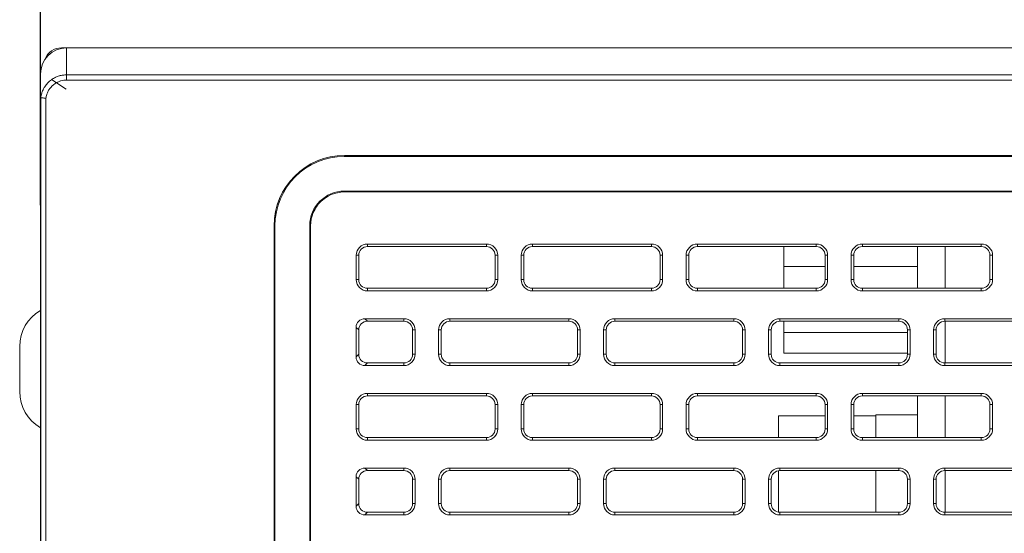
# Model space of a CAD drawing. Header units: millimetres. Extents: x 39 to 1680, y 50 to 804.
# Tile 7 of 68: x 95 to 152, y 700 to 729. Entities that reach past the tile are written whole.
import ezdxf

# ---------------------------------------------------------------- set-up
doc = ezdxf.new("R2010")
doc.units = ezdxf.units.MM
doc.header["$MEASUREMENT"] = 0
doc.layers.get('0').update_dxf_attribs({"lineweight": 25})
doc.styles.get("Standard").update_dxf_attribs({"font": 'isocpeui.ttf'})
doc.dimstyles.new('ISO-25$0', dxfattribs={"dimtxt": 20, "dimasz": 20, "dimexe": 1.25, "dimexo": 0.625, "dimtad": 1, "dimtxsty": 'Standard', "dimcen": 2.5, "dimadec": 0, "dimazin": 0, "dimtfac": 1, "dimtmove": 0, "dimatfit": 3, "dimfxl": 1, "dimarcsym": 0})

# ---------------------------------------------------------------- blocks, each defined once
blk = doc.blocks.new('*D6')
at = {"color": 0, "lineweight": -2, "transparency": 16777216}
for p, q in [((96.642, 718.648), (96.642, 781.796)), ((534.642, 718.648), (534.642, 781.796)), ((116.642, 780.546), (514.642, 780.546))]:
    blk.add_line(p, q, dxfattribs=at)
at = {"color": 0, "transparency": 16777216}
for points in [[(116.642, 783.88), (116.642, 777.213), (96.642, 780.546)], [(514.642, 783.88), (514.642, 777.213), (534.642, 780.546)]]:
    blk.add_solid(points, dxfattribs=at)
at = {"layer": 'Defpoints', "color": 0, "transparency": 16777216}
for p in [(534.642, 780.546), (96.642, 718.023), (534.642, 718.023)]:
    blk.add_point(p, dxfattribs=at)
at = {"color": 0, "transparency": 16777216, "insert": (315.642, 791.171), "char_height": 20, "attachment_point": 5}
blk.add_mtext('438', dxfattribs=at)

msp = doc.modelspace()

# ---------------------------------------------------------------- linework, layer by layer
at = {"color": 0, "linetype": 'Continuous', "lineweight": 0, "extrusion": (0, 1, -2.22045e-16)}
for p, q in [((98.092, 727.701), (97.842, 727.701)), ((97.842, 727.67), (97.842, 727.701)), ((98.092, 727.701), (99.542, 727.701)), ((98.092, 727.7), (98.092, 727.701)), ((98.142, 727.7), (533.142, 727.7)), ((98.142, 727.7), (98.142, 726.143)), ((99.542, 727.701), (99.542, 727.7)), ((531.742, 727.701), (99.542, 727.701)), ((96.642, 726.198), (96.642, 724.652)), ((97.282, 725.872), (98.111, 725.312)), ((533.142, 726.143), (98.142, 726.143)), ((98.142, 726.143), (98.142, 725.843)), ((533.142, 725.843), (98.142, 725.843)), ((96.642, 699.115), (96.642, 724.652)), ((96.653, 724.822), (96.653, 699.122)), ((96.953, 724.803), (96.953, 699.122)), ((114.142, 721.503), (517.142, 721.503)), ((114.142, 721.451), (114.142, 721.503)), ((517.142, 721.451), (114.142, 721.451)), ((446.642, 719.451), (114.142, 719.451)), ((114.142, 719.398), (114.142, 719.451)), ((446.642, 719.398), (114.142, 719.398)), ((110.089, 652.451), (110.089, 717.451)), ((110.142, 717.451), (110.089, 717.451)), ((110.142, 652.451), (110.142, 717.451)), ((112.142, 692.823), (112.142, 717.451)), ((112.194, 717.451), (112.142, 717.451)), ((112.194, 717.451), (112.194, 692.887)), ((122.317, 716.401), (115.467, 716.401)), ((115.467, 716.251), (115.467, 716.401)), ((122.317, 716.251), (115.467, 716.251)), ((122.317, 716.251), (122.317, 716.401)), ((131.817, 716.401), (124.967, 716.401)), ((124.967, 716.251), (124.967, 716.401)), ((131.817, 716.251), (124.967, 716.251)), ((131.817, 716.251), (131.817, 716.401)), ((141.317, 716.401), (134.467, 716.401)), ((134.467, 716.251), (134.467, 716.401)), ((141.317, 716.251), (134.467, 716.251)), ((139.442, 715.11), (139.442, 716.251)), ((141.317, 716.251), (141.317, 716.401)), ((150.817, 716.401), (143.967, 716.401)), ((143.967, 716.251), (143.967, 716.401)), ((150.817, 716.251), (143.967, 716.251)), ((147.142, 713.851), (147.142, 716.251)), ((148.733, 713.851), (148.733, 716.251)), ((150.817, 716.251), (150.817, 716.401)), ((114.817, 715.751), (114.817, 714.351)), ((114.967, 715.751), (114.817, 715.751)), ((114.967, 715.751), (114.967, 714.351)), ((122.817, 715.751), (122.967, 715.751)), ((122.817, 714.351), (122.817, 715.751)), ((122.967, 714.351), (122.967, 715.751)), ((124.317, 715.751), (124.317, 714.351)), ((124.467, 715.751), (124.317, 715.751)), ((124.467, 715.751), (124.467, 714.351)), ((132.317, 715.751), (132.467, 715.751)), ((132.317, 714.351), (132.317, 715.751)), ((132.467, 714.351), (132.467, 715.751)), ((133.817, 715.751), (133.817, 714.351)), ((133.967, 715.751), (133.817, 715.751)), ((133.967, 715.751), (133.967, 714.351)), ((141.817, 715.751), (141.967, 715.751)), ((141.817, 714.351), (141.817, 715.751)), ((141.967, 714.351), (141.967, 715.751)), ((143.317, 715.751), (143.317, 714.351)), ((143.467, 715.751), (143.317, 715.751)), ((143.467, 715.751), (143.467, 714.351)), ((151.317, 714.351), (151.317, 715.751)), ((151.317, 715.751), (151.467, 715.751)), ((151.467, 714.351), (151.467, 715.751)), ((139.442, 715.11), (141.817, 715.11)), ((139.442, 713.851), (139.442, 715.11)), ((143.467, 715.11), (147.142, 715.11)), ((114.967, 714.351), (114.817, 714.351)), ((122.817, 714.351), (122.967, 714.351)), ((124.467, 714.351), (124.317, 714.351)), ((132.317, 714.351), (132.467, 714.351)), ((133.967, 714.351), (133.817, 714.351)), ((141.817, 714.351), (141.967, 714.351)), ((143.467, 714.351), (143.317, 714.351)), ((151.317, 714.351), (151.467, 714.351)), ((115.467, 713.851), (122.317, 713.851)), ((115.467, 713.851), (115.467, 713.701)), ((115.467, 713.701), (122.317, 713.701)), ((122.317, 713.851), (122.317, 713.701)), ((124.967, 713.851), (131.817, 713.851)), ((124.967, 713.851), (124.967, 713.701)), ((124.967, 713.701), (131.817, 713.701)), ((131.817, 713.851), (131.817, 713.701)), ((134.467, 713.851), (141.317, 713.851)), ((134.467, 713.851), (134.467, 713.701)), ((134.467, 713.701), (141.317, 713.701)), ((141.317, 713.851), (141.317, 713.701)), ((143.967, 713.851), (150.817, 713.851)), ((143.967, 713.851), (143.967, 713.701)), ((143.967, 713.701), (150.817, 713.701)), ((150.817, 713.851), (150.817, 713.701)), ((114.817, 709.899), (114.817, 711.602)), ((114.967, 711.452), (114.817, 711.602)), ((117.567, 712.101), (115.315, 712.101)), ((115.465, 711.951), (115.315, 712.101)), ((117.567, 711.951), (115.465, 711.951)), ((117.567, 711.951), (117.567, 712.101)), ((127.067, 712.101), (120.217, 712.101)), ((120.217, 711.951), (120.217, 712.101)), ((127.067, 711.951), (120.217, 711.951)), ((127.067, 711.951), (127.067, 712.101)), ((136.567, 712.101), (129.717, 712.101)), ((129.717, 711.951), (129.717, 712.101)), ((136.567, 711.951), (129.717, 711.951)), ((136.567, 711.951), (136.567, 712.101)), ((146.067, 712.101), (139.217, 712.101)), ((139.217, 711.951), (139.217, 712.101)), ((146.067, 711.951), (139.217, 711.951)), ((139.442, 711.31), (139.442, 711.951)), ((146.067, 711.951), (146.067, 712.101)), ((155.567, 712.101), (148.717, 712.101)), ((148.717, 711.951), (148.717, 712.101)), ((155.567, 711.951), (148.717, 711.951)), ((148.733, 709.551), (148.733, 711.951)), ((114.967, 710.049), (114.967, 711.452)), ((118.067, 710.051), (118.067, 711.451)), ((118.067, 711.451), (118.217, 711.451)), ((118.217, 710.051), (118.217, 711.451)), ((119.567, 711.451), (119.567, 710.051)), ((119.717, 711.451), (119.567, 711.451)), ((119.717, 711.451), (119.717, 710.051)), ((127.567, 711.451), (127.717, 711.451)), ((127.567, 710.051), (127.567, 711.451)), ((127.717, 710.051), (127.717, 711.451)), ((129.067, 711.451), (129.067, 710.051)), ((129.217, 711.451), (129.067, 711.451)), ((129.217, 711.451), (129.217, 710.051)), ((137.067, 710.051), (137.067, 711.451)), ((137.067, 711.451), (137.217, 711.451)), ((137.217, 710.051), (137.217, 711.451)), ((138.567, 711.451), (138.567, 710.051)), ((138.717, 711.451), (138.567, 711.451)), ((138.717, 711.451), (138.717, 710.051)), ((139.442, 711.31), (146.567, 711.31)), ((139.442, 710.11), (139.442, 711.31)), ((146.567, 710.051), (146.567, 711.451)), ((146.567, 711.451), (146.717, 711.451)), ((146.717, 710.051), (146.717, 711.451)), ((148.067, 711.451), (148.067, 710.051)), ((148.217, 711.451), (148.067, 711.451)), ((148.217, 711.451), (148.217, 710.051)), ((95.442, 710.501), (95.442, 707.901)), ((114.817, 709.899), (114.967, 710.049)), ((118.067, 710.051), (118.217, 710.051)), ((119.717, 710.051), (119.567, 710.051)), ((127.567, 710.051), (127.717, 710.051)), ((129.217, 710.051), (129.067, 710.051)), ((137.067, 710.051), (137.217, 710.051)), ((138.717, 710.051), (138.567, 710.051)), ((139.442, 710.11), (146.567, 710.11)), ((146.567, 710.051), (146.717, 710.051)), ((148.217, 710.051), (148.067, 710.051)), ((115.315, 709.401), (115.465, 709.551)), ((115.315, 709.401), (117.567, 709.401)), ((115.465, 709.551), (117.567, 709.551)), ((117.567, 709.551), (117.567, 709.401)), ((120.217, 709.551), (127.067, 709.551)), ((120.217, 709.551), (120.217, 709.401)), ((120.217, 709.401), (127.067, 709.401)), ((127.067, 709.551), (127.067, 709.401)), ((129.717, 709.551), (136.567, 709.551)), ((129.717, 709.551), (129.717, 709.401)), ((129.717, 709.401), (136.567, 709.401)), ((136.567, 709.551), (136.567, 709.401)), ((139.217, 709.551), (146.067, 709.551)), ((139.217, 709.551), (139.217, 709.401)), ((139.217, 709.401), (146.067, 709.401)), ((146.067, 709.551), (146.067, 709.401)), ((148.717, 709.551), (155.567, 709.551)), ((148.717, 709.551), (148.717, 709.401)), ((148.717, 709.401), (155.567, 709.401)), ((122.317, 707.801), (115.467, 707.801)), ((115.467, 707.651), (115.467, 707.801)), ((122.317, 707.651), (115.467, 707.651)), ((122.317, 707.651), (122.317, 707.801)), ((131.817, 707.801), (124.967, 707.801)), ((124.967, 707.651), (124.967, 707.801)), ((131.817, 707.651), (124.967, 707.651)), ((131.817, 707.651), (131.817, 707.801)), ((141.317, 707.801), (134.467, 707.801)), ((134.467, 707.651), (134.467, 707.801)), ((141.317, 707.651), (134.467, 707.651)), ((141.317, 707.651), (141.317, 707.801)), ((150.817, 707.801), (143.967, 707.801)), ((143.967, 707.651), (143.967, 707.801)), ((150.817, 707.651), (143.967, 707.651)), ((147.142, 705.251), (147.142, 707.651)), ((148.733, 705.251), (148.733, 707.651)), ((150.817, 707.651), (150.817, 707.801)), ((114.817, 707.151), (114.817, 705.751)), ((114.967, 707.151), (114.817, 707.151)), ((114.967, 707.151), (114.967, 705.751)), ((122.817, 707.151), (122.967, 707.151)), ((122.817, 705.751), (122.817, 707.151)), ((122.967, 705.751), (122.967, 707.151)), ((124.317, 707.151), (124.317, 705.751)), ((124.467, 707.151), (124.317, 707.151)), ((124.467, 707.151), (124.467, 705.751)), ((132.317, 707.151), (132.467, 707.151)), ((132.317, 705.751), (132.317, 707.151)), ((132.467, 705.751), (132.467, 707.151)), ((133.817, 707.151), (133.817, 705.751)), ((133.967, 707.151), (133.817, 707.151)), ((133.967, 707.151), (133.967, 705.751)), ((141.817, 705.751), (141.817, 707.151)), ((141.817, 707.151), (141.967, 707.151)), ((141.967, 705.751), (141.967, 707.151)), ((143.317, 707.151), (143.317, 705.751)), ((143.467, 707.151), (143.317, 707.151)), ((143.467, 707.151), (143.467, 705.751)), ((151.317, 705.751), (151.317, 707.151)), ((151.317, 707.151), (151.467, 707.151)), ((151.467, 705.751), (151.467, 707.151)), ((139.142, 706.51), (139.142, 705.251)), ((139.142, 706.51), (141.817, 706.51)), ((143.467, 706.51), (144.742, 706.51)), ((144.742, 706.56), (147.142, 706.56)), ((144.742, 706.56), (144.742, 705.251)), ((114.967, 705.751), (114.817, 705.751)), ((122.817, 705.751), (122.967, 705.751)), ((124.467, 705.751), (124.317, 705.751)), ((132.317, 705.751), (132.467, 705.751)), ((133.967, 705.751), (133.817, 705.751)), ((141.817, 705.751), (141.967, 705.751)), ((143.467, 705.751), (143.317, 705.751)), ((151.317, 705.751), (151.467, 705.751)), ((115.467, 705.251), (122.317, 705.251)), ((115.467, 705.251), (115.467, 705.101)), ((115.467, 705.101), (122.317, 705.101)), ((122.317, 705.251), (122.317, 705.101)), ((124.967, 705.251), (131.817, 705.251)), ((124.967, 705.251), (124.967, 705.101)), ((124.967, 705.101), (131.817, 705.101)), ((131.817, 705.251), (131.817, 705.101)), ((134.467, 705.251), (141.317, 705.251)), ((134.467, 705.251), (134.467, 705.101)), ((134.467, 705.101), (141.317, 705.101)), ((141.317, 705.251), (141.317, 705.101)), ((143.967, 705.251), (150.817, 705.251)), ((143.967, 705.251), (143.967, 705.101)), ((143.967, 705.101), (150.817, 705.101)), ((150.817, 705.251), (150.817, 705.101)), ((117.567, 703.501), (115.315, 703.501)), ((115.465, 703.351), (115.315, 703.501)), ((117.567, 703.351), (115.465, 703.351)), ((117.567, 703.351), (117.567, 703.501)), ((127.067, 703.501), (120.217, 703.501)), ((120.217, 703.351), (120.217, 703.501)), ((127.067, 703.351), (120.217, 703.351)), ((127.067, 703.351), (127.067, 703.501)), ((136.567, 703.501), (129.717, 703.501)), ((129.717, 703.351), (129.717, 703.501)), ((136.567, 703.351), (129.717, 703.351)), ((136.567, 703.351), (136.567, 703.501)), ((139.142, 703.345), (139.142, 700.956)), ((146.067, 703.501), (139.217, 703.501)), ((139.217, 703.351), (139.217, 703.501)), ((146.067, 703.351), (139.217, 703.351)), ((144.742, 703.351), (144.742, 700.951)), ((146.067, 703.351), (146.067, 703.501)), ((155.567, 703.501), (148.717, 703.501)), ((148.717, 703.351), (148.717, 703.501)), ((155.567, 703.351), (148.717, 703.351)), ((148.733, 700.951), (148.733, 703.351)), ((114.817, 701.299), (114.817, 703.002)), ((114.967, 702.852), (114.817, 703.002)), ((114.967, 701.449), (114.967, 702.852)), ((118.067, 701.451), (118.067, 702.851)), ((118.067, 702.851), (118.217, 702.851)), ((118.217, 701.451), (118.217, 702.851)), ((119.567, 702.851), (119.567, 701.451)), ((119.717, 702.851), (119.567, 702.851)), ((119.717, 702.851), (119.717, 701.451)), ((127.567, 702.851), (127.717, 702.851)), ((127.567, 701.451), (127.567, 702.851)), ((127.717, 701.451), (127.717, 702.851)), ((129.067, 702.851), (129.067, 701.451)), ((129.217, 702.851), (129.067, 702.851)), ((129.217, 702.851), (129.217, 701.451)), ((137.067, 701.451), (137.067, 702.851)), ((137.067, 702.851), (137.217, 702.851)), ((137.217, 701.451), (137.217, 702.851)), ((138.567, 702.851), (138.567, 701.451)), ((138.717, 702.851), (138.567, 702.851)), ((138.717, 702.851), (138.717, 701.451)), ((146.567, 701.451), (146.567, 702.851)), ((146.567, 702.851), (146.717, 702.851)), ((146.717, 701.451), (146.717, 702.851)), ((148.067, 702.851), (148.067, 701.451)), ((148.217, 702.851), (148.067, 702.851)), ((148.217, 702.851), (148.217, 701.451)), ((114.817, 701.299), (114.967, 701.449)), ((118.067, 701.451), (118.217, 701.451)), ((119.717, 701.451), (119.567, 701.451)), ((127.567, 701.451), (127.717, 701.451)), ((129.217, 701.451), (129.067, 701.451)), ((137.067, 701.451), (137.217, 701.451)), ((138.717, 701.451), (138.567, 701.451)), ((146.567, 701.451), (146.717, 701.451)), ((148.217, 701.451), (148.067, 701.451)), ((115.315, 700.801), (115.465, 700.951)), ((115.465, 700.951), (117.567, 700.951)), ((117.567, 700.951), (117.567, 700.801)), ((120.217, 700.951), (127.067, 700.951)), ((120.217, 700.951), (120.217, 700.801)), ((127.067, 700.951), (127.067, 700.801)), ((129.717, 700.951), (136.567, 700.951)), ((129.717, 700.951), (129.717, 700.801)), ((136.567, 700.951), (136.567, 700.801)), ((139.217, 700.951), (146.067, 700.951)), ((139.217, 700.951), (139.217, 700.801)), ((146.067, 700.951), (146.067, 700.801)), ((148.717, 700.951), (155.567, 700.951)), ((148.717, 700.951), (148.717, 700.801)), ((115.315, 700.801), (117.567, 700.801)), ((120.217, 700.801), (127.067, 700.801)), ((129.717, 700.801), (136.567, 700.801)), ((139.217, 700.801), (146.067, 700.801)), ((148.717, 700.801), (155.567, 700.801))]:
    msp.add_line(p, q, dxfattribs=at)
at = {"color": 0, "linetype": 'Continuous', "lineweight": 0}
for centre, radius, start, end in [((97.842, 726.701), 1, 90, 159.8385), ((114.142, 717.451), 4, 90, 180), ((114.142, 717.451), 2, 90, 180), ((115.467, 715.751), 0.65, 90, 180), ((115.467, 715.751), 0.5, 90, 180), ((122.317, 715.751), 0.65, 0, 90), ((122.317, 715.751), 0.5, 0, 90), ((124.967, 715.751), 0.65, 90, 180), ((124.967, 715.751), 0.5, 90, 180), ((131.817, 715.751), 0.65, 0, 90), ((131.817, 715.751), 0.5, 0, 90), ((134.467, 715.751), 0.65, 90, 180), ((134.467, 715.751), 0.5, 90, 180), ((141.317, 715.751), 0.65, 0, 90), ((141.317, 715.751), 0.5, 0, 90), ((143.967, 715.751), 0.65, 90, 180), ((143.967, 715.751), 0.5, 90, 180), ((150.817, 715.751), 0.65, 0, 90), ((150.817, 715.751), 0.5, 0, 90), ((115.467, 714.351), 0.65, 180, 270), ((115.467, 714.351), 0.5, 180, 270), ((122.317, 714.351), 0.65, 270, 360), ((122.317, 714.351), 0.5, 270, 0), ((124.967, 714.351), 0.65, 180, 270), ((124.967, 714.351), 0.5, 180, 270), ((131.817, 714.351), 0.65, 270, 360), ((131.817, 714.351), 0.5, 270, 0), ((134.467, 714.351), 0.65, 180, 270), ((134.467, 714.351), 0.5, 180, 270), ((141.317, 714.351), 0.65, 270, 360), ((141.317, 714.351), 0.5, 270, 0), ((143.967, 714.351), 0.65, 180, 270), ((143.967, 714.351), 0.5, 180, 270), ((150.817, 714.351), 0.65, 270, 360), ((150.817, 714.351), 0.5, 270, 0), ((117.567, 711.451), 0.65, 0, 90), ((117.567, 711.451), 0.5, 0, 90), ((120.217, 711.451), 0.65, 90, 180), ((120.217, 711.451), 0.5, 90, 180), ((127.067, 711.451), 0.65, 0, 90), ((127.067, 711.451), 0.5, 0, 90), ((129.717, 711.451), 0.65, 90, 180), ((129.717, 711.451), 0.5, 90, 180), ((136.567, 711.451), 0.65, 0, 90), ((136.567, 711.451), 0.5, 0, 90), ((139.217, 711.451), 0.65, 90, 180), ((139.217, 711.451), 0.5, 90, 180), ((146.067, 711.451), 0.65, 0, 90), ((146.067, 711.451), 0.5, 0, 90), ((148.717, 711.451), 0.65, 90, 180), ((148.717, 711.451), 0.5, 90, 180), ((117.567, 710.051), 0.65, 270, 360), ((117.567, 710.051), 0.5, 270, 0), ((120.217, 710.051), 0.65, 180, 270), ((120.217, 710.051), 0.5, 180, 270), ((127.067, 710.051), 0.65, 270, 360), ((127.067, 710.051), 0.5, 270, 0), ((129.717, 710.051), 0.65, 180, 270), ((129.717, 710.051), 0.5, 180, 270), ((136.567, 710.051), 0.65, 270, 360), ((136.567, 710.051), 0.5, 270, 0), ((139.217, 710.051), 0.65, 180, 270), ((139.217, 710.051), 0.5, 180, 270), ((146.067, 710.051), 0.65, 270, 360), ((146.067, 710.051), 0.5, 270, 0), ((148.717, 710.051), 0.65, 180, 270), ((148.717, 710.051), 0.5, 180, 270), ((97.842, 707.901), 2.4, 180, 240), ((115.467, 707.151), 0.65, 90, 180), ((115.467, 707.151), 0.5, 90, 180), ((122.317, 707.151), 0.65, 0, 90), ((122.317, 707.151), 0.5, 0, 90), ((124.967, 707.151), 0.65, 90, 180), ((124.967, 707.151), 0.5, 90, 180), ((131.817, 707.151), 0.65, 0, 90), ((131.817, 707.151), 0.5, 0, 90), ((134.467, 707.151), 0.65, 90, 180), ((134.467, 707.151), 0.5, 90, 180), ((141.317, 707.151), 0.65, 0, 90), ((141.317, 707.151), 0.5, 0, 90), ((143.967, 707.151), 0.65, 90, 180), ((143.967, 707.151), 0.5, 90, 180), ((150.817, 707.151), 0.65, 0, 90), ((150.817, 707.151), 0.5, 0, 90), ((115.467, 705.751), 0.65, 180, 270), ((115.467, 705.751), 0.5, 180, 270), ((122.317, 705.751), 0.65, 270, 360), ((122.317, 705.751), 0.5, 270, 0), ((124.967, 705.751), 0.65, 180, 270), ((124.967, 705.751), 0.5, 180, 270), ((131.817, 705.751), 0.65, 270, 360), ((131.817, 705.751), 0.5, 270, 0), ((134.467, 705.751), 0.65, 180, 270), ((134.467, 705.751), 0.5, 180, 270), ((141.317, 705.751), 0.65, 270, 360), ((141.317, 705.751), 0.5, 270, 0), ((143.967, 705.751), 0.65, 180, 270), ((143.967, 705.751), 0.5, 180, 270), ((150.817, 705.751), 0.65, 270, 360), ((150.817, 705.751), 0.5, 270, 0), ((117.567, 702.851), 0.65, 0, 90), ((117.567, 702.851), 0.5, 0, 90), ((120.217, 702.851), 0.65, 90, 180), ((120.217, 702.851), 0.5, 90, 180), ((127.067, 702.851), 0.65, 0, 90), ((127.067, 702.851), 0.5, 0, 90), ((129.717, 702.851), 0.65, 90, 180), ((129.717, 702.851), 0.5, 90, 180), ((136.567, 702.851), 0.65, 0, 90), ((136.567, 702.851), 0.5, 0, 90), ((139.217, 702.851), 0.65, 90, 180), ((139.217, 702.851), 0.5, 90, 180), ((146.067, 702.851), 0.65, 0, 90), ((146.067, 702.851), 0.5, 0, 90), ((148.717, 702.851), 0.65, 90, 180), ((148.717, 702.851), 0.5, 90, 180), ((117.567, 701.451), 0.65, 270, 360), ((117.567, 701.451), 0.5, 270, 0), ((120.217, 701.451), 0.65, 180, 270), ((120.217, 701.451), 0.5, 180, 270), ((127.067, 701.451), 0.65, 270, 360), ((127.067, 701.451), 0.5, 270, 0), ((129.717, 701.451), 0.65, 180, 270), ((129.717, 701.451), 0.5, 180, 270), ((136.567, 701.451), 0.65, 270, 360), ((136.567, 701.451), 0.5, 270, 0), ((139.217, 701.451), 0.65, 180, 270), ((139.217, 701.451), 0.5, 180, 270), ((146.067, 701.451), 0.65, 270, 360), ((146.067, 701.451), 0.5, 270, 0), ((148.717, 701.451), 0.65, 180, 270), ((148.717, 701.451), 0.5, 180, 270)]:
    msp.add_arc(centre, radius, start, end, dxfattribs=at)
at = {"color": 0, "linetype": 'Continuous', "lineweight": 0, "extrusion": (0, -2.22045e-16, -1)}
for centre, radius, end in [((-114.142, 717.451), 4.052, 90), ((-114.142, 717.451), 1.948, 90), ((-97.842, 710.501), 2.4, 60)]:
    msp.add_arc(centre, radius, 0, end, dxfattribs=at)
at = {"color": 0, "linetype": 'Continuous', "lineweight": 0, "extrusion": (-2.10195e-45, -2.22045e-16, -1)}
msp.add_ellipse((98.142, 726.198), major_axis=(0, 1.502), ratio=0.99863, start_param=-1.570796, end_param=0, dxfattribs=at)
at = {"color": 0, "linetype": 'Continuous', "lineweight": 0}
for centre, major_axis, ratio, start_param, end_param in [((98.142, 723.152), (1.275, -2.066), 0.3822, -2.70805, -2.587195), ((97.141, 724.278), (-0.499, -0.016), 0.006292, 0.209572, 0.210307), ((115.468, 711.449), (-0.356, 0.356), 0.994422, -0.782601, 0.782601), ((115.468, 710.052), (-0.356, -0.356), 0.994422, -0.782601, 0.782601), ((115.468, 702.849), (-0.356, 0.356), 0.994422, -0.782601, 0.782601), ((115.468, 701.452), (-0.356, -0.356), 0.994422, -0.782601, 0.782601)]:
    msp.add_ellipse(centre, major_axis=major_axis, ratio=ratio, start_param=start_param, end_param=end_param, dxfattribs=at)
at = {"color": 0, "linetype": 'Continuous', "lineweight": 0, "extrusion": (-1.2326e-32, -2.22045e-16, -1)}
for centre in [(115.318, 711.599), (115.318, 702.999)]:
    msp.add_ellipse(centre, major_axis=(-0.356, 0.356), ratio=0.994422, start_param=-0.782601, end_param=0.782601, dxfattribs=at)
at = {"color": 0, "linetype": 'Continuous', "lineweight": 0, "extrusion": (1.2326e-32, -2.22045e-16, -1)}
for centre in [(115.318, 709.902), (115.318, 701.302)]:
    msp.add_ellipse(centre, major_axis=(-0.356, -0.356), ratio=0.994422, start_param=-0.782601, end_param=0.782601, dxfattribs=at)
at = {"color": 0, "linetype": 'Continuous', "lineweight": 0}
for points, knots in [([(98.142, 726.143), (98.074, 726.143), (98.005, 726.138), (97.936, 726.129), (97.866, 726.119), (97.797, 726.105), (97.725, 726.084), (97.721, 726.083), (97.717, 726.082), (97.713, 726.081), (97.646, 726.06), (97.578, 726.035), (97.509, 726.003), (97.502, 726), (97.496, 725.997), (97.49, 725.994), (97.423, 725.962), (97.356, 725.923), (97.288, 725.876), (97.28, 725.871), (97.272, 725.865), (97.264, 725.859), (97.199, 725.812), (97.135, 725.758), (97.073, 725.695), (97.063, 725.685), (97.054, 725.675), (97.044, 725.665), (96.986, 725.602), (96.93, 725.531), (96.88, 725.454), (96.87, 725.439), (96.861, 725.423), (96.852, 725.408), (96.806, 725.33), (96.765, 725.246), (96.733, 725.158), (96.726, 725.137), (96.718, 725.116), (96.712, 725.095), (96.684, 725.008), (96.664, 724.918), (96.653, 724.822)], [0, 0, 0, 0, 0.125, 0.125, 0.125, 0.25, 0.25, 0.25, 0.2570227, 0.2570227, 0.2570227, 0.375, 0.375, 0.375, 0.3855114, 0.3855114, 0.3855114, 0.5, 0.5, 0.5, 0.5139817, 0.5139817, 0.5139817, 0.625, 0.625, 0.625, 0.6424209, 0.6424209, 0.6424209, 0.75, 0.75, 0.75, 0.7708825, 0.7708825, 0.7708825, 0.875, 0.875, 0.875, 0.8994578, 0.8994578, 0.8994578, 0.9999978, 0.9999978, 0.9999978, 0.9999978]), ([(98.142, 725.843), (98.088, 725.843), (98.033, 725.84), (97.978, 725.832), (97.923, 725.825), (97.868, 725.813), (97.811, 725.797), (97.807, 725.796), (97.803, 725.795), (97.799, 725.793), (97.746, 725.778), (97.693, 725.758), (97.639, 725.733), (97.633, 725.73), (97.627, 725.727), (97.62, 725.724), (97.568, 725.699), (97.516, 725.669), (97.464, 725.633), (97.456, 725.628), (97.447, 725.622), (97.439, 725.616), (97.389, 725.58), (97.34, 725.538), (97.292, 725.491), (97.283, 725.481), (97.273, 725.471), (97.264, 725.461), (97.219, 725.413), (97.176, 725.359), (97.138, 725.3), (97.128, 725.285), (97.119, 725.27), (97.11, 725.255), (97.075, 725.196), (97.044, 725.133), (97.019, 725.067), (97.012, 725.046), (97.004, 725.026), (96.998, 725.005), (96.977, 724.94), (96.962, 724.873), (96.953, 724.803)], [0, 0, 0, 0, 0.125, 0.125, 0.125, 0.25, 0.25, 0.25, 0.258764, 0.258764, 0.258764, 0.375, 0.375, 0.375, 0.388119, 0.388119, 0.388119, 0.5, 0.5, 0.5, 0.517435, 0.517435, 0.517435, 0.625, 0.625, 0.625, 0.646731, 0.646731, 0.646731, 0.75, 0.75, 0.75, 0.776016, 0.776016, 0.776016, 0.875, 0.875, 0.875, 0.905697, 0.905697, 0.905697, 1, 1, 1, 1]), ([(96.642, 725.15), (96.642, 725.152), (96.642, 725.152), (96.642, 725.153), (96.642, 725.153), (96.642, 725.153), (96.642, 725.154), (96.642, 725.154), (96.642, 725.154), (96.642, 725.155), (96.642, 725.155), (96.642, 725.155), (96.642, 725.156), (96.642, 725.156), (96.642, 725.156), (96.642, 725.157), (96.642, 725.158), (96.642, 725.161), (96.642, 725.164), (96.642, 725.172), (96.642, 725.177), (96.643, 725.184), (96.643, 725.185), (96.643, 725.187), (96.643, 725.188), (96.643, 725.189), (96.643, 725.189), (96.643, 725.19), (96.643, 725.19), (96.643, 725.19), (96.643, 725.19), (96.643, 725.19)], [0, 0, 0, 0, 0.1599108, 0.1599108, 0.1749022, 0.1749022, 0.1828994, 0.1828994, 0.1869048, 0.1869048, 0.1889164, 0.1889164, 0.1899212, 0.1899212, 0.1909276, 0.1909276, 0.1929574, 0.1929574, 0.2010715, 0.2010715, 0.2170697, 0.2170697, 0.2210674, 0.2210674, 0.2230662, 0.2230662, 0.2240656, 0.2240656, 0.2245653, 0.2245653, 0.2246277, 0.2246277, 0.2246277, 0.2246277]), ([(96.653, 724.822), (96.654, 724.822), (96.662, 724.822), (96.694, 724.82), (96.716, 724.819), (96.772, 724.815), (96.804, 724.813), (96.875, 724.808), (96.913, 724.806), (96.951, 724.803), (96.952, 724.803), (96.953, 724.803)], [0.00000551, 0.00000551, 0.00000551, 0.00000551, 0.01165581, 0.01165581, 0.02325008, 0.02325008, 0.03482376, 0.03482376, 0.04623374, 0.04623374, 0.04643931, 0.04643931, 0.04643931, 0.04643931])]:
    msp.add_open_spline(points, degree=3, knots=knots, dxfattribs=at)
msp.add_open_spline([(96.642, 724.495), (96.642, 724.519), (96.642, 724.542), (96.642, 724.564)], degree=3, dxfattribs=at)

# ---------------------------------------------------------------- dimensions: what is measured, and where the dimension line sits
dim = msp.add_linear_dim(base=(534.642, 780.546), p1=(96.642, 718.023), p2=(534.642, 718.023), dimstyle='ISO-25$0')
dim.commit()
dim.dimension.update_dxf_attribs({"geometry": '*D6', "text_midpoint": (315.642, 791.171)})

doc.saveas('drawing.dxf')
